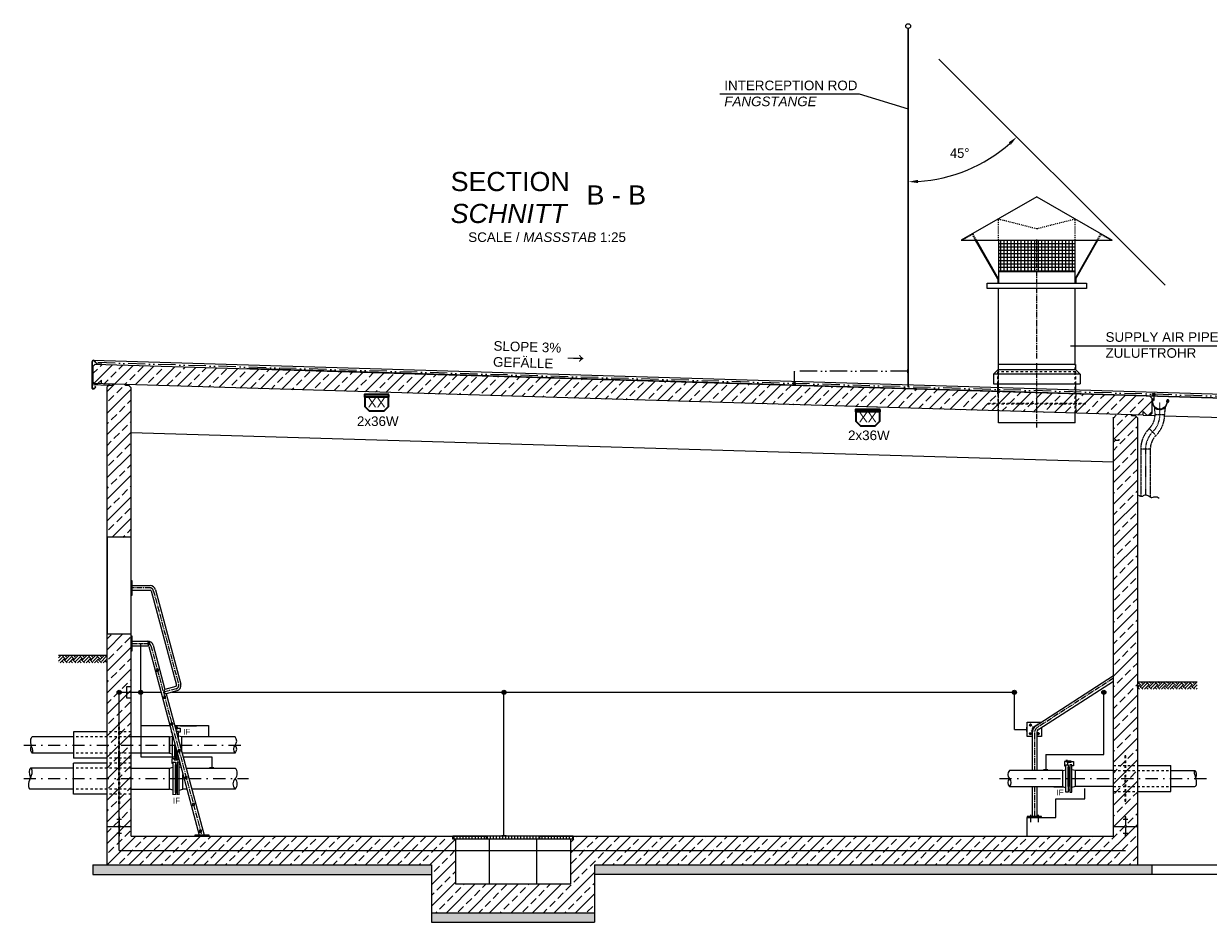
# Model space of a CAD drawing. Header units: millimetres. Extents: x -33264 to 5161179, y -3824 to 50989.
# Tile 9 of 25: x -33264 to -20903, y 31440 to 40819. Entities that reach past the tile are written whole.
import ezdxf

# ---------------------------------------------------------------- set-up
doc = ezdxf.new("R2010")
doc.units = ezdxf.units.MM
for name, pattern in [('ACAD_ISO12W100', [21, 12, -3, 0, -3, 0, -3]), ('DASHDOT', [25.4, 12.7, -6.35, 0, -6.35]), ('HIDDEN', [9.525, 6.35, -3.175]), ('JIS_02_1.0', [2, 1, -1]), ('MITTE2', [28.575, 19.05, -3.175, 3.175, -3.175])]:
    doc.linetypes.add(name, pattern=pattern)
for name, color, linetype, lineweight in [('Beleuchtung', 5, 'ACAD_ISO12W100', 35), ('Bemaßung', 7, 'Continuous', 9), ('verz. Bandstahl 30x3_5mm auf Putz', 1, 'GRENZE1', 35), ('verz. Bandstahl 30x3_5mm im Beton', 5, 'GRENZE1', 35), ('verz. Rundstahl 8mm', 6, 'ACAD_ISO12W100', 35)]:
    doc.layers.add(name, color=color, linetype=linetype, lineweight=lineweight)
for name, color, linetype in [('Beschriftung', 7, 'Continuous'), ('P-MU150AUSL', 7, 'Continuous'), ('P-MU200AUSL', 7, 'Continuous'), ('P-MU200EINL', 7, 'Continuous'), ('P-MU300AUSL', 7, 'Continuous')]:
    doc.layers.add(name, color=color, linetype=linetype)
doc.styles.add('LBB3.5M1000', font='isocp.shx', dxfattribs={"height": 3.5})
doc.linetypes.add('GRENZE1', pattern='A,6.35,-2.54,[133,ltypeshp.shx,S=2.54,R=0,X=-2.54,Y=0],-2.54,25.4', length=36.83)
doc.dimstyles.new('DIN', dxfattribs={"dimtxt": 2.5, "dimasz": 2.5, "dimexe": 1.25, "dimexo": 0.625, "dimtad": 1, "dimtih": 1, "dimdec": 4, "dimdsep": 46, "dimlunit": 6, "dimtxsty": 'Standard', "dimcen": 2.5, "dimadec": 0, "dimazin": 0, "dimtfac": 1, "dimtdec": 4, "dimtmove": 0, "dimatfit": 3, "dimfxl": 0, "dimtvp": 1, "dimtolj": 1, "dimtzin": 0, "dimarcsym": 0})

# ---------------------------------------------------------------- blocks, each defined once
blk = doc.blocks.new('*D11')
at = {"layer": 'Bemaßung', "color": 0, "lineweight": -2, "transparency": 16777216}
blk.add_arc((-24032, 40769), 1600, 273.582, 311.418, dxfattribs=at)
at = {"layer": 'Bemaßung', "color": 0, "lineweight": -3, "transparency": 16777216}
for points in [[(-22985, 39581), (-22963, 39557), (-22901, 39638)], [(-23932, 39156), (-23933, 39189), (-24032, 39169)]]:
    blk.add_solid(points, dxfattribs=at)
at = {"layer": 'DEFPOINTS', "color": 0, "lineweight": -3, "transparency": 16777216}
for p in [(-24032, 40769), (-23713, 40450), (-23232, 39384), (-21353, 38090), (-24032, 37028)]:
    blk.add_point(p, dxfattribs=at)
at = {"layer": 'Bemaßung', "color": 0, "transparency": 16777216, "insert": (-23497, 39468), "char_height": 100, "attachment_point": 5}
blk.add_mtext('\\A1;45°', dxfattribs=at)

msp = doc.modelspace()

# ---------------------------------------------------------------- hatches: boundary and pattern name
at = {"lineweight": 5}
h = msp.add_hatch(dxfattribs=at)
h.set_pattern_fill('ANSI37', color=256, scale=11.248594, angle=45, style=0)
h.set_pattern_definition([(90, (12073.82, -1509.316), (35.714286, 6e-15), []), (7e-15, (12073.82, -1509.316), (6e-15, -35.714286), [])])
h.paths.add_polyline_path([(-22293.068, 38560.609), (-23093.068, 38560.609), (-23093.068, 38233.255), (-22293.068, 38233.255)])
h = msp.add_hatch(dxfattribs=at)
h.set_pattern_fill('ANSI33', color=256, scale=25)
h.set_pattern_definition([(45, (-26293.07, 37018.29), (-112.2532, 112.2532), []), (45, (-26180.81, 37018.29), (-112.2532, 112.2532), [79.375, -39.6875])])
h.paths.add_polyline_path([(-32543.068, 37242.661), (-32523.077, 37262.061), (-21513.126, 36931.763), (-21493.135, 36911.163), (-21493.135, 36750.425), (-21513.126, 36731.024), (-21543.068, 36731.923), (-21583.068, 36773.123), (-21583.068, 36733.123), (-32523.077, 37061.323), (-32543.068, 37081.923)])
h = msp.add_hatch(dxfattribs=at)
h.set_pattern_fill('EARTH', color=256, scale=10, angle=45)
h.set_pattern_definition([(45, (-50307.76, 58303.24), (7e-15, 89.80256), [63.5, -63.5]), (45, (-50324.6, 58320.075), (7e-15, 89.80256), [63.5, -63.5]), (45, (-50341.435, 58336.913), (7e-15, 89.80256), [63.5, -63.5]), (135, (-50341.435, 58348.14), (-89.80256, 7e-15), [63.5, -63.5]), (135, (-50324.6, 58364.977), (-89.80256, 7e-15), [63.5, -63.5]), (135, (-50307.76, 58381.815), (-89.80256, 7e-15), [63.5, -63.5])])
h.paths.add_polyline_path([(-32900.765, 34226.923), (-32396.497, 34226.923), (-32396.497, 34149.58), (-32900.765, 34149.58)])
h = msp.add_hatch()
h.set_pattern_fill('EARTH', color=256, scale=10, angle=45)
h.set_pattern_definition([(45, (-35043.07, 58026.24), (7e-15, 89.80256), [63.5, -63.5]), (45, (-35059.906, 58043.075), (7e-15, 89.80256), [63.5, -63.5]), (45, (-35076.744, 58059.913), (7e-15, 89.80256), [63.5, -63.5]), (135, (-35076.744, 58071.14), (-89.80256, 7e-15), [63.5, -63.5]), (135, (-35059.906, 58087.977), (-89.80256, 7e-15), [63.5, -63.5]), (135, (-35043.07, 58104.815), (-89.80256, 7e-15), [63.5, -63.5])])
h.paths.add_polyline_path([(-21643.068, 33949.923), (-21019.079, 33949.923), (-21019.079, 33872.58), (-21643.068, 33872.58)])
h = msp.add_hatch(dxfattribs=at)
h.set_pattern_fill('NET3', color=256, angle=90)
h.set_pattern_definition([(90, (-35787.497, 78409.3308), (-3.175, -5e-15), []), (150, (-35787.497, 78409.3308), (-1.5875, -2.74963066), []), (210, (-35787.497, 78409.3308), (1.5875, -2.74963066), [])])
h.paths.add_polyline_path([(-31670.068, 33238.264), (-31688.068, 33305.441), (-31688.068, 33172.922), (-31670.068, 33172.922)])
h = msp.add_hatch(color=256)
h.dxf.hatch_style = 1
h.paths.add_polyline_path([(-31669.444, 33147.922), (-31670.068, 33147.922), (-31670.068, 33150.343), (-31678.815, 33145.293), (-31669.444, 33139.882)])
h = msp.add_hatch(dxfattribs=at)
h.set_pattern_fill('NET3', color=256, angle=90)
h.set_pattern_definition([(90, (-35087.373, 77505.04), (-3.175, 2e-16), []), (150, (-35087.373, 77505.04), (-1.5875, -2.74963066), []), (210, (-35087.373, 77505.04), (1.5875, -2.74963066), [])])
h.paths.add_polyline_path([(-31681.068, 32940.423), (-31681.068, 32795.557), (-31664.068, 32795.557), (-31664.068, 32940.423)])
h.paths.add_polyline_path([(-31681.068, 33085.289), (-31681.068, 32940.423), (-31664.068, 32940.423), (-31664.068, 33085.289)])
h = msp.add_hatch(dxfattribs=at)
h.set_pattern_fill('NET3', color=256, angle=90)
h.set_pattern_definition([(90, (-25567.497, 78059.3316), (-3.175, 2e-16), []), (150, (-25567.497, 78059.3316), (-1.5875, -2.74963066), []), (210, (-25567.497, 78059.3316), (1.5875, -2.74963066), [])])
h.paths.add_polyline_path([(-22366.068, 32822.923), (-22348.068, 32822.923), (-22348.068, 33057.923), (-22366.068, 33057.923)])
h = msp.add_hatch(color=256)
h.dxf.hatch_style = 1
h.paths.add_polyline_path([(-22350.82, 33117.927), (-22360.191, 33112.516), (-22360.191, 33123.337)])
at = {"layer": 'Beschriftung', "lineweight": 18}
h = msp.add_hatch(dxfattribs=at)
h.set_pattern_fill('ANSI31', color=256, scale=10, angle=45)
h.set_pattern_definition([(90, (-32393.068, 64583.57), (-31.75, 5e-15), [])])
h.paths.add_polyline_path([(-28787.068, 32310.423), (-27529.068, 32310.423), (-27529.068, 32340.423), (-28787.068, 32340.423)])
at = {"layer": 'Beschriftung', "lineweight": 5}
h = msp.add_hatch(dxfattribs=at)
h.set_pattern_fill('BETON_UNBEWEHRT', color=256, scale=200, angle=90, pattern_type=2)
h.set_pattern_definition([(135, (-32393.07, 77202.46), (-35.35534, -35.35534), [25, -12.5])])
h.paths.add_polyline_path([(-29008.068, 32040.423), (-32543.068, 32040.423), (-32543.068, 31940.423), (-29008.068, 31940.423)])
h.paths.add_polyline_path([(-27308.068, 31540.423), (-29008.068, 31540.423), (-29008.068, 31440.423), (-27308.068, 31440.423)])
h.paths.add_polyline_path([(-21493.068, 32040.423), (-27308.068, 32040.423), (-27308.068, 31940.423), (-21493.068, 31940.423)])
at = {"layer": 'verz. Bandstahl 30x3_5mm auf Putz', "lineweight": -3}
h = msp.add_hatch(color=256, dxfattribs=at)
h.dxf.hatch_style = 1
edge = h.paths.add_edge_path()
edge.add_arc((-32043.068, 33840.423), 21.435, 0, 360)
h = msp.add_hatch(color=256, dxfattribs=at)
h.dxf.hatch_style = 1
edge = h.paths.add_edge_path()
edge.add_arc((-28252.71, 33840.423), 21.435, 180, 540, ccw=False)
h = msp.add_hatch(color=256, dxfattribs=at)
h.dxf.hatch_style = 1
edge = h.paths.add_edge_path()
edge.add_arc((-22926.673, 33840.423), 21.435, 180, 540, ccw=False)
h = msp.add_hatch(color=256, dxfattribs=at)
h.dxf.hatch_style = 1
edge = h.paths.add_edge_path()
edge.add_arc((-21993.068, 33840.423), 21.435, 180, 540, ccw=False)
at = {"layer": 'verz. Bandstahl 30x3_5mm im Beton', "lineweight": -3, "ltscale": 20}
h = msp.add_hatch(color=256, dxfattribs=at)
h.dxf.hatch_style = 1
edge = h.paths.add_edge_path()
edge.add_arc((-32268.068, 33840.423), 21.435, 0, 360)
at = {"layer": 'verz. Rundstahl 8mm', "lineweight": -3}
h = msp.add_hatch(color=256, dxfattribs=at)
h.dxf.hatch_style = 1
edge = h.paths.add_edge_path()
edge.add_arc((-25223.514, 37064.058), 12.43, 0, 360)
h = msp.add_hatch(color=256, dxfattribs=at)
h.dxf.hatch_style = 1
edge = h.paths.add_edge_path()
edge.add_arc((-21472.784, 36950.836), 12.43, 180, 540, ccw=False)

# ---------------------------------------------------------------- linework, layer by layer
for p, q in [((-22693.068, 39010.553), (-23480.469, 38560.609)), ((-22693.068, 39010.553), (-21905.666, 38560.609)), ((-23480.469, 38560.609), (-21905.666, 38560.609)), ((-23099.817, 38156.36), (-23330.817, 38560.609)), ((-23093.068, 38157.735), (-23323.282, 38560.609)), ((-23093.068, 38560.609), (-23093.068, 38110.666)), ((-22293.068, 38110.666), (-22293.068, 38560.609)), ((-22293.068, 38157.735), (-22062.854, 38560.609)), ((-22286.319, 38156.36), (-22055.319, 38560.609)), ((-23093.068, 38233.255), (-22293.068, 38233.255)), ((-23099.817, 38156.36), (-23099.817, 38110.666)), ((-22286.319, 38156.36), (-22286.319, 38110.666)), ((-23093.068, 37260.709), (-23093.068, 38054.423)), ((-22293.068, 37260.709), (-22293.068, 38054.423)), ((-32523.077, 37262.061), (-32543.068, 37242.661)), ((-32543.068, 37242.661), (-32543.068, 37081.923)), ((-32537.708, 37306.173), (-20043.135, 36932.235)), ((-20063.126, 36888.263), (-32523.077, 37262.061)), ((-30936.568, 37221.469), (-20043.135, 36890.125)), ((-20043.135, 36888.128), (-30936.568, 37219.468)), ((-23096.068, 37210.709), (-23146.068, 37160.709)), ((-23096.068, 37260.709), (-23096.068, 37210.709)), ((-22290.068, 37260.709), (-23096.068, 37260.709)), ((-23096.068, 37210.709), (-22290.068, 37210.709)), ((-22290.068, 37260.709), (-22290.068, 37210.709)), ((-22290.068, 37210.709), (-22240.068, 37160.709)), ((-32453.135, 37099.225), (-32493.135, 37060.425)), ((-32453.135, 37059.225), (-32453.135, 37099.225)), ((-23146.068, 37160.709), (-23146.068, 37060.709)), ((-22240.068, 37160.709), (-23146.068, 37160.709)), ((-22240.068, 37160.709), (-22240.068, 37060.709)), ((-21583.068, 36733.123), (-32548.068, 37062.073)), ((-32548.068, 37052.073), (-32373.077, 37046.823)), ((-32543.068, 37081.923), (-32523.077, 37061.323)), ((-32493.135, 37060.425), (-32523.077, 37061.323)), ((-32373.077, 37046.823), (-32393.068, 37027.423)), ((-32393.068, 32040.423), (-32393.068, 37027.423)), ((-32373.077, 37046.823), (-32372.777, 37056.814)), ((-32373.077, 37046.823), (-32333.095, 37045.624)), ((-32333.095, 37045.624), (-32332.795, 37055.615)), ((-32203.041, 37041.722), (-32202.741, 37051.713)), ((-32163.059, 37040.522), (-32203.041, 37041.722)), ((-32163.059, 37040.522), (-32162.759, 37050.513)), ((-32143.068, 37019.923), (-32163.059, 37040.522)), ((-32143.068, 32340.423), (-32143.068, 37019.923)), ((-23146.068, 37060.709), (-22240.068, 37060.709)), ((-23099.568, 36954.423), (-23099.568, 37060.709)), ((-22286.568, 36954.423), (-22286.568, 37060.709)), ((-21493.135, 36911.163), (-21513.126, 36931.763)), ((-21493.135, 36911.163), (-21493.135, 36750.425)), ((-21493.135, 36911.163), (-21493.135, 36911.163)), ((-23093.068, 36654.423), (-23093.068, 36778.423)), ((-22293.068, 36654.423), (-22293.068, 36754.423)), ((-21893.068, 32340.423), (-21893.068, 36712.423)), ((-21703.041, 36726.722), (-21702.741, 36736.713)), ((-21663.059, 36725.522), (-21703.041, 36726.722)), ((-21663.059, 36725.522), (-21662.759, 36735.513)), ((-21643.068, 36704.923), (-21663.059, 36725.522)), ((-21583.068, 36733.123), (-21583.068, 36773.123)), ((-21583.068, 36773.123), (-21543.068, 36731.923)), ((-21583.068, 36733.123), (-21458.726, 36729.392)), ((-21513.126, 36731.024), (-21543.068, 36731.923)), ((-21513.126, 36731.024), (-21493.135, 36750.425)), ((-21358.759, 36726.393), (-20133.068, 36689.623)), ((-22293.068, 36654.423), (-23093.068, 36654.423)), ((-21643.068, 36704.923), (-21643.068, 32040.423)), ((-21893.068, 36242.423), (-32143.068, 36549.923)), ((-21873.077, 36472.323), (-21893.068, 36452.923)), ((-21873.077, 36472.323), (-21872.777, 36482.314)), ((-21873.077, 36472.323), (-21833.095, 36471.124)), ((-21833.095, 36471.124), (-21832.795, 36481.115)), ((-32900.765, 34226.923), (-32393.068, 34226.923)), ((-22731.182, 33474.442), (-21893.068, 34016.423)), ((-22671.069, 33455.796), (-21893.068, 33958.904)), ((-21643.068, 33949.923), (-21019.079, 33949.923)), ((-31743.068, 33374.572), (-31710.068, 33382.922)), ((-22742.218, 33413.81), (-22742.218, 33024.276)), ((-22693.918, 33413.81), (-22693.918, 33024.276)), ((-31743.068, 33206.272), (-31743.068, 33374.572)), ((-31743.068, 33206.272), (-31710.068, 33197.922)), ((-31670.068, 33172.922), (-31688.068, 33172.922)), ((-31058.068, 33206.272), (-31611.492, 33206.272)), ((-31681.068, 33085.289), (-31664.068, 33085.289)), ((-22421.068, 33024.573), (-22388.068, 33032.923)), ((-22366.068, 33057.923), (-22348.068, 33057.923)), ((-22293.068, 33024.573), (-22326.068, 33032.923)), ((-31681.068, 32795.557), (-31664.068, 32795.557)), ((-22742.218, 32856.273), (-22742.218, 32544.423)), ((-22693.918, 32856.273), (-22693.918, 32544.423)), ((-22193.068, 32728.423), (-22193.068, 32836.931)), ((-22493.068, 32534.423), (-22493.068, 32728.423)), ((-22493.068, 32728.423), (-22193.068, 32728.423)), ((-32243.068, 32511.917), (-32293.068, 32511.917)), ((-32263.068, 32540.076), (-32273.068, 32540.076)), ((-32263.068, 32536.556), (-32273.068, 32536.556)), ((-32263.068, 32533.036), (-32273.068, 32533.036)), ((-32263.068, 32529.516), (-32273.068, 32529.516)), ((-32263.068, 32525.996), (-32273.068, 32525.996)), ((-32263.068, 32522.476), (-32273.068, 32522.476)), ((-32263.068, 32518.957), (-32273.068, 32518.957)), ((-32263.068, 32515.437), (-32273.068, 32515.437)), ((-32268.068, 32540.423), (-32268.068, 32450.775)), ((-22793.068, 32340.423), (-22793.068, 32534.423)), ((-22793.068, 32534.423), (-22493.068, 32534.423)), ((-21743.068, 32511.917), (-21793.068, 32511.917)), ((-21763.068, 32540.076), (-21773.068, 32540.076)), ((-21763.068, 32536.556), (-21773.068, 32536.556)), ((-21763.068, 32533.036), (-21773.068, 32533.036)), ((-21763.068, 32529.516), (-21773.068, 32529.516)), ((-21763.068, 32525.996), (-21773.068, 32525.996)), ((-21763.068, 32522.476), (-21773.068, 32522.476)), ((-21763.068, 32518.957), (-21773.068, 32518.957)), ((-21763.068, 32515.437), (-21773.068, 32515.437)), ((-21768.068, 32540.423), (-21768.068, 32450.775)), ((-32393.068, 32440.423), (-32278.42, 32440.423)), ((-32268.068, 32430.07), (-32268.068, 32340.423)), ((-32257.715, 32440.423), (-32143.068, 32440.423)), ((-21893.068, 32440.423), (-21778.42, 32440.423)), ((-21768.068, 32430.07), (-21768.068, 32340.423)), ((-21757.715, 32440.423), (-21643.068, 32440.423)), ((-32243.068, 32368.929), (-32293.068, 32368.929)), ((-32263.068, 32365.409), (-32273.068, 32365.409)), ((-32263.068, 32361.889), (-32273.068, 32361.889)), ((-32263.068, 32358.369), (-32273.068, 32358.369)), ((-32263.068, 32354.849), (-32273.068, 32354.849)), ((-32263.068, 32351.329), (-32273.068, 32351.329)), ((-32263.068, 32347.809), (-32273.068, 32347.809)), ((-32263.068, 32344.289), (-32273.068, 32344.289)), ((-32263.068, 32340.769), (-32273.068, 32340.769)), ((-32143.068, 32340.423), (-28438.068, 32340.423)), ((-28788.068, 32340.423), (-28788.068, 32310.423)), ((-28788.068, 32310.423), (-28758.068, 32310.423)), ((-28758.068, 32310.423), (-28758.068, 31840.423)), ((-28438.068, 32340.423), (-28438.068, 32310.423)), ((-28438.068, 32310.423), (-28408.068, 32310.423)), ((-28408.068, 32310.423), (-28408.068, 31840.423)), ((-27908.068, 31840.423), (-27908.068, 32310.423)), ((-27908.068, 32310.423), (-27878.068, 32310.423)), ((-27878.068, 32340.423), (-21893.068, 32340.423)), ((-27878.068, 32310.423), (-27878.068, 32340.423)), ((-27558.068, 32310.423), (-27558.068, 31840.423)), ((-27558.068, 32310.423), (-27528.068, 32310.423)), ((-27528.068, 32310.423), (-27528.068, 32340.423)), ((-21743.068, 32368.929), (-21793.068, 32368.929)), ((-21763.068, 32365.409), (-21773.068, 32365.409)), ((-21763.068, 32361.889), (-21773.068, 32361.889)), ((-21763.068, 32358.369), (-21773.068, 32358.369)), ((-21763.068, 32354.849), (-21773.068, 32354.849)), ((-21763.068, 32351.329), (-21773.068, 32351.329)), ((-21763.068, 32347.809), (-21773.068, 32347.809)), ((-21763.068, 32344.289), (-21773.068, 32344.289)), ((-21763.068, 32340.769), (-21773.068, 32340.769)), ((-32543.068, 32040.423), (-29008.068, 32040.423)), ((-32543.068, 32040.423), (-32543.068, 31940.423)), ((-29008.068, 32040.423), (-29008.068, 31440.423)), ((-27308.068, 32040.423), (-27308.068, 31440.423)), ((-32543.068, 31940.423), (-29008.068, 31940.423)), ((-28758.068, 31840.423), (-27558.068, 31840.423)), ((-29008.068, 31540.423), (-27308.068, 31540.423)), ((-29008.068, 31440.423), (-27308.068, 31440.423))]:
    msp.add_line(p, q)
at = {"linetype": 'JIS_02_1.0', "lineweight": 18, "ltscale": 10}
for p, q in [((-23093.068, 38560.609), (-23093.068, 38781.982)), ((-23093.068, 38781.982), (-22693.068, 38680.09)), ((-22693.068, 38680.09), (-22293.068, 38781.982)), ((-22293.068, 38560.609), (-22293.068, 38781.982)), ((-23364.361, 38619.311), (-23467.089, 38560.609)), ((-23330.817, 38560.609), (-23364.622, 38619.162)), ((-23323.282, 38560.609), (-23361.974, 38628.321)), ((-22062.854, 38560.609), (-22024.161, 38628.321)), ((-22055.319, 38560.609), (-22021.513, 38619.162)), ((-22021.775, 38619.311), (-21919.047, 38560.609))]:
    msp.add_line(p, q, dxfattribs=at)
at = {"linetype": 'JIS_02_1.0', "lineweight": 18, "ltscale": 7}
msp.add_line((-21919.047, 38560.609), (-21915.753, 38566.373), dxfattribs=at)
msp.add_line((-21919.047, 38560.609), (-21915.753, 38566.373), dxfattribs=at)
at = {"linetype": 'MITTE2', "lineweight": 18, "ltscale": 3}
for p, q in [((-22693.068, 37324.427), (-22693.068, 38564.993)), ((-22693.068, 36604.423), (-22693.068, 37274.427)), ((-31944.272, 34930.423), (-32143.068, 34930.423)), ((-31911.286, 34905.111), (-31647.382, 33920.209)), ((-32133.068, 34350.423), (-32072.828, 34350.423)), ((-32013.307, 34350.423), (-31969.272, 34350.423)), ((-31671.529, 33878.384), (-31806.868, 33842.12)), ((-21893.068, 33987.663), (-22684.183, 33476.076)), ((-22738.373, 33441.032), (-22750.434, 33433.233)), ((-22738.998, 33486.53), (-22726.477, 33467.167)), ((-22718.068, 33413.81), (-22718.068, 33024.276)), ((-22718.068, 32856.273), (-22718.068, 32544.423))]:
    msp.add_line(p, q, dxfattribs=at)
at = {"linetype": 'JIS_02_1.0', "lineweight": 18, "ltscale": 25}
for p, q in [((-23093.068, 36778.423), (-23093.068, 37260.709)), ((-22293.068, 36754.423), (-22293.068, 37260.709)), ((-22286.568, 37184.423), (-23099.568, 37184.423)), ((-23099.568, 37060.709), (-23099.568, 37184.423)), ((-23096.568, 37184.423), (-23096.568, 36778.528)), ((-22289.568, 37184.423), (-22289.568, 36754.318)), ((-22286.568, 37060.709), (-22286.568, 37184.423)), ((-23099.568, 36954.423), (-23099.568, 36778.618)), ((-22286.568, 36954.423), (-22286.568, 36754.228)), ((-32143.068, 33426.923), (-32393.068, 33426.923)), ((-32143.068, 33374.573), (-32743.068, 33374.573)), ((-32143.068, 33206.273), (-32743.068, 33206.273)), ((-32143.068, 33153.923), (-32393.068, 33153.923)), ((-32273.068, 33202.373), (-32273.068, 32678.473)), ((-32263.068, 33202.373), (-32273.068, 33202.373)), ((-32263.068, 33202.373), (-32263.068, 32678.473)), ((-21763.068, 33176.923), (-21773.068, 33176.923)), ((-32143.068, 33049.973), (-32743.068, 33049.973)), ((-32143.068, 33102.373), (-32393.068, 33102.373)), ((-21893.068, 33076.923), (-21643.068, 33076.923)), ((-21893.068, 33024.573), (-21293.068, 33024.573)), ((-32143.068, 32830.873), (-32743.068, 32830.873)), ((-32143.068, 32778.473), (-32393.068, 32778.473)), ((-21893.068, 32856.273), (-21293.068, 32856.273)), ((-21893.068, 32803.923), (-21643.068, 32803.923)), ((-32263.068, 32678.473), (-32273.068, 32678.473)), ((-21763.068, 32703.923), (-21773.068, 32703.923))]:
    msp.add_line(p, q, dxfattribs=at)
at = {"linetype": 'DASHDOT', "ltscale": 0.2}
for p, q in [((-21408.477, 36739.528), (-21408.477, 36867.491)), ((-21558.585, 36377.136), (-21558.585, 35902.291))]:
    msp.add_line(p, q, dxfattribs=at)
at = {"linetype": 'HIDDEN', "ltscale": 0.5}
for p, q in [((-21466.716, 36819.407), (-21458.477, 36739.528)), ((-21458.477, 36739.528), (-21358.477, 36739.528)), ((-21358.477, 36739.528), (-21349.501, 36820.314)), ((-21518.886, 36593.688), (-21448.176, 36522.977)), ((-21508.585, 36377.136), (-21608.585, 36377.136)), ((-21608.585, 36377.136), (-21608.585, 35889.407)), ((-21508.585, 36377.136), (-21508.585, 35880.88))]:
    msp.add_line(p, q, dxfattribs=at)
at = {"linetype": 'Continuous', "ltscale": 10}
msp.add_line((-31743.068, 33206.272), (-31743.068, 33374.572), dxfattribs=at)
at = {"linetype": 'MITTE2', "lineweight": 18}
for p, q in [((-22758.068, 32562.6), (-22758.068, 32483.891)), ((-22678.068, 32562.6), (-22678.068, 32483.891))]:
    msp.add_line(p, q, dxfattribs=at)
at = {"lineweight": 5}
for p, q in [((-27308.068, 32040.423), (-21493.068, 32040.423)), ((-21493.068, 32040.423), (-21493.068, 31940.423)), ((-21493.068, 32040.423), (-20043.068, 32040.423)), ((-21493.068, 31940.423), (-27308.068, 31940.423)), ((-20043.068, 31940.423), (-21493.068, 31940.423))]:
    msp.add_line(p, q, dxfattribs=at)
for points in [[(-24037.389, 40769.139), (-24037.389, 37027.956), (-24032.389, 37027.956), (-24032.389, 40769.139)], [(-23210.503, 38110.666), (-22175.632, 38110.666), (-22175.632, 38054.423), (-23210.503, 38054.423), (-23210.503, 38110.666)], [(-22742.218, 33379.163), (-22793.068, 33379.163), (-22793.068, 33529.163), (-22646.562, 33529.163)], [(-31725.741, 33446.041), (-31725.741, 33423.38), (-31719.669, 33423.38)], [(-22643.068, 33473.904), (-22643.068, 33379.163), (-22693.918, 33379.163)], [(-31692.815, 33145.293), (-31719.24, 33145.293), (-31719.24, 33100.746), (-31705.068, 33100.746)], [(-31692.815, 33147.922), (-31692.815, 33136.302), (-31652.32, 33136.302), (-31652.32, 33147.922)], [(-31670.068, 33154.284), (-31688.068, 33154.284)], [(-31670.068, 33150.343), (-31678.815, 33145.293), (-31669.444, 33139.882), (-31669.444, 33147.922)], [(-31672.568, 33145.293), (-31645.156, 33145.293)], [(-31670.068, 33238.264), (-31670.068, 33147.922), (-31648.068, 33147.922), (-31648.068, 33156.159)], [(-31705.068, 32820.691), (-31743.068, 32830.873), (-31743.068, 33049.973), (-31705.068, 33060.155)], [(-31633.22, 33100.746), (-31640.068, 33100.746)], [(-31620.972, 33055.038), (-31640.068, 33060.155)], [(-22357.068, 33117.927), (-22403.74, 33117.927), (-22403.74, 33073.38), (-22388.068, 33073.38)], [(-22336.82, 33117.927), (-22310.395, 33117.927), (-22310.395, 33073.38), (-22326.068, 33073.38)], [(-31640.068, 32820.691), (-31602.068, 32830.873), (-31602.068, 32984.485)]]:
    msp.add_lwpolyline(points)
for points in [[(-32513.926, 37025.612), (-32528.068, 37011.47), (-32548.068, 37011.47), (-32548.068, 37294.178, -0.679078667), (-32530.788, 37301.034), (-32498.091, 37266.314), (-32448.113, 37264.814), (-32448.053, 37266.813), (-32497.203, 37268.288), (-32529.332, 37302.405, 0.679078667), (-32550.068, 37294.178), (-32550.068, 37009.47), (-32527.24, 37009.47), (-32511.098, 37025.612), (-32519.583, 37034.097), (-32520.997, 37032.683)], [(-21484.977, 36867.491), (-21483.037, 36855.464, 1), (-21333.917, 36879.518, -2.639263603), (-21325.548, 36872.659), (-21325.843, 36872.672), (-21326.117, 36872.82), (-21326.195, 36872.961), (-21326.224, 36873.175), (-21326.076, 36873.477), (-21322.377, 36878.313), (-21324.337, 36880.085), (-21330.272, 36872.444), (-21330.481, 36871.893), (-21330.431, 36870.687), (-21330.325, 36870.11), (-21330.215, 36869.7), (-21329.852, 36869.241, 3.618393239), (-21337.947, 36878.867, -1), (-21479.007, 36856.114), (-21480.842, 36867.491), (-21480.842, 36893.644, -0.668178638), (-21478.519, 36894.607), (-21471.22, 36887.307), (-21468.333, 36890.194), (-21478.008, 36899.869, 0.668178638), (-21484.977, 36896.982)]]:
    msp.add_lwpolyline(points, format="xyb", close=True)
at = {"linetype": 'JIS_02_1.0', "lineweight": 18, "ltscale": 25}
for points in [[(-22186.568, 36849.423), (-23199.568, 36849.423), (-23199.568, 36859.423), (-22186.568, 36859.423)], [(-32263.068, 33053.923), (-32263.068, 33526.923), (-32273.068, 33526.923), (-32273.068, 33053.923)], [(-21773.068, 32703.923), (-21763.068, 32703.923), (-21763.068, 33176.923), (-21773.068, 33176.923)]]:
    msp.add_lwpolyline(points, close=True, dxfattribs=at)
at = {"lineweight": 25}
msp.add_lwpolyline([(-21633.084, 35897.373), (-21625.213, 35894.423), (-21619.31, 35892.456), (-21616.358, 35890.489), (-21609.471, 35889.505), (-21600.616, 35888.522), (-21586.842, 35889.505), (-21583.891, 35891.472), (-21579.955, 35894.423), (-21574.052, 35898.357), (-21561.262, 35902.291), (-21552.407, 35902.291), (-21543.552, 35898.357), (-21535.681, 35894.423), (-21521.907, 35887.538), (-21504.198, 35878.687), (-21499.279, 35875.736), (-21492.392, 35874.753), (-21479.601, 35877.703), (-21469.763, 35879.67), (-21460.908, 35879.67), (-21438.279, 35879.67), (-21414.666, 35865.901)], dxfattribs=at)
for points in [[(-32393.068, 34450.423), (-32143.068, 34450.423), (-32143.068, 35460.423), (-32393.068, 35460.423)], [(-31705.068, 32770.423), (-31705.068, 33110.423), (-31681.068, 33110.423), (-31681.068, 32770.423)], [(-31640.068, 32770.423), (-31640.068, 33110.423), (-31664.068, 33110.423), (-31664.068, 32770.423)], [(-22377.315, 33108.936), (-22377.315, 33126.918), (-22336.82, 33126.918), (-22336.82, 33108.936)], [(-22350.82, 33117.927), (-22360.191, 33112.516), (-22360.191, 33123.337)], [(-22793.068, 32534.423), (-22643.068, 32534.423), (-22643.068, 32544.423), (-22793.068, 32544.423)]]:
    msp.add_lwpolyline(points, close=True)
at = {"lineweight": 5}
for points in [[(-22748.83, 33499.163), (-22753.618, 33506.871), (-22762.686, 33507.163), (-22767.305, 33499.163), (-22762.518, 33491.456), (-22753.449, 33491.163)], [(-22748.83, 33409.163), (-22753.618, 33401.456), (-22762.686, 33401.163), (-22767.305, 33409.163), (-22762.518, 33416.871), (-22753.449, 33417.163)], [(-22687.305, 33409.163), (-22682.518, 33401.456), (-22673.449, 33401.163), (-22668.83, 33409.163), (-22673.618, 33416.871), (-22682.686, 33417.163)]]:
    msp.add_lwpolyline(points, close=True, dxfattribs=at)
msp.add_lwpolyline([(-22683.513, 33505.268), (-22682.518, 33506.871), (-22680.957, 33506.921)], dxfattribs=at)
for centre, radius in [((-24034.889, 40794.014), 25), ((-32268.068, 32440.423), 10.353), ((-21768.068, 32440.423), 10.353)]:
    msp.add_circle(centre, radius)
for centre, radius in [((-22758.068, 33499.163), 10), ((-22758.068, 33499.163), 5.25), ((-22758.068, 33409.163), 10), ((-22758.068, 33409.163), 5.25), ((-22678.068, 33409.163), 10), ((-22678.068, 33409.163), 5.25)]:
    msp.add_circle(centre, radius, dxfattribs=at)
at = {"linetype": 'HIDDEN', "ltscale": 0.5}
for centre, radius, start, end in [((-21664.727, 36739.528), 206.25, 315, 0), ((-21664.727, 36739.528), 306.25, 315, 0), ((-21302.335, 36377.136), 306.25, 135, 180), ((-21302.335, 36377.136), 206.25, 135, 180)]:
    msp.add_arc(centre, radius, start, end, dxfattribs=at)
at = {"linetype": 'DASHDOT', "ltscale": 0.2}
for centre, start, end in [((-21664.727, 36739.528), 315, 0), ((-21302.335, 36377.136), 135, 180)]:
    msp.add_arc(centre, 256.25, start, end, dxfattribs=at)
at = {"linetype": 'MITTE2', "lineweight": 18, "ltscale": 3}
for centre, radius, start, end in [((-31944.272, 34896.273), 34.15, 15, 90), ((-31969.272, 34316.273), 34.15, 15, 90), ((-31680.368, 33911.371), 34.15, 285, 15), ((-22643.918, 33413.81), 74.15, 122.8894022, 180)]:
    msp.add_arc(centre, radius, start, end, dxfattribs=at)
at = {"lineweight": 5}
msp.add_arc((-22678.068, 33499.163), 10, 86.8229882, 158.9558163, dxfattribs=at)
for centre, radius, end in [((-22643.918, 33413.81), 98.3, 180), ((-22718.068, 33454.163), 24.15, 212.824649), ((-22643.918, 33413.81), 50, 180)]:
    msp.add_arc(centre, radius, 122.8894022, end)
at = {"layer": 'Beleuchtung', "linetype": 'Continuous', "ltscale": 10}
for p, q in [((-29459.48, 36925.267), (-29701.201, 36925.267)), ((-24334.998, 36770.93), (-24576.719, 36770.93))]:
    msp.add_line(p, q, dxfattribs=at)
for points in [[(-29453.018, 36947.51), (-29707.663, 36947.51), (-29707.663, 36925.267), (-29453.018, 36925.267)], [(-24328.536, 36793.173), (-24583.181, 36793.173), (-24583.181, 36770.93), (-24328.536, 36770.93)]]:
    msp.add_lwpolyline(points, close=True, dxfattribs=at)
for points in [[(-29459.48, 36925.267), (-29459.48, 36820.422), (-29505.677, 36774.224), (-29655.004, 36774.224), (-29701.201, 36820.422), (-29701.201, 36925.267)], [(-24334.998, 36770.93), (-24334.998, 36666.085), (-24381.195, 36619.887), (-24530.522, 36619.887), (-24576.719, 36666.085), (-24576.719, 36770.93)]]:
    msp.add_lwpolyline(points, dxfattribs=at)
at = {"layer": 'Bemaßung'}
msp.add_line((-23713.398, 40450.022), (-21353.396, 38090.02), dxfattribs=at)
at = {"layer": 'Beschriftung'}
for p, q in [((-25999.08, 40088.44), (-24545.893, 40088.44)), ((-24545.893, 40088.44), (-24034.974, 39928.786)), ((-32133.068, 34954.573), (-31944.272, 34954.573)), ((-32133.068, 34906.273), (-31944.272, 34906.273)), ((-31934.613, 34898.861), (-31670.709, 33913.959)), ((-31887.958, 34911.362), (-31624.055, 33926.46)), ((-32133.068, 34374.573), (-31969.272, 34374.573)), ((-32133.068, 34326.273), (-31969.272, 34326.273)), ((-31912.958, 34331.362), (-31789.792, 33871.698)), ((-31789.792, 33871.698), (-31806.868, 33842.12)), ((-31677.78, 33901.711), (-31789.792, 33871.698)), ((-31806.868, 33842.12), (-31777.291, 33825.044)), ((-31665.279, 33855.057), (-31777.291, 33825.044))]:
    msp.add_line(p, q, dxfattribs=at)
at = {"layer": 'Beschriftung', "lineweight": 5}
msp.add_line((-22341.277, 37458.105), (-20788.696, 37458.105), dxfattribs=at)
at = {"layer": 'Beschriftung'}
for points in [[(-32143.068, 34855.423), (-32133.068, 34855.423), (-32133.068, 35005.423), (-32143.068, 35005.423)], [(-32143.068, 34275.423), (-32133.068, 34275.423), (-32133.068, 34425.423), (-32143.068, 34425.423)], [(-31969.272, 34340.423), (-31949.272, 34340.423), (-31949.272, 34360.423), (-31969.272, 34360.423)], [(-31878.042, 34060.423), (-31858.042, 34060.423), (-31858.042, 34080.423), (-31878.042, 34080.423)], [(-31803.016, 33780.423), (-31783.016, 33780.423), (-31783.016, 33800.423), (-31803.016, 33800.423)], [(-31727.99, 33500.423), (-31707.99, 33500.423), (-31707.99, 33520.423), (-31727.99, 33520.423)], [(-31652.965, 33220.423), (-31632.965, 33220.423), (-31632.965, 33240.423), (-31652.965, 33240.423)], [(-31577.939, 32940.423), (-31557.939, 32940.423), (-31557.939, 32960.423), (-31577.939, 32960.423)], [(-31502.913, 32660.423), (-31482.913, 32660.423), (-31482.913, 32680.423), (-31502.913, 32680.423)], [(-31427.887, 32380.423), (-31407.887, 32380.423), (-31407.887, 32400.423), (-31427.887, 32400.423)], [(-31479.49, 32340.423), (-31329.49, 32340.423), (-31329.49, 32350.423), (-31479.49, 32350.423)]]:
    msp.add_lwpolyline(points, close=True, dxfattribs=at)
at = {"layer": 'Beschriftung', "lineweight": 18}
msp.add_lwpolyline([(-28787.068, 32310.423), (-27529.068, 32310.423), (-27529.068, 32340.423), (-28787.068, 32340.423)], close=True, dxfattribs=at)
at = {"layer": 'Beschriftung'}
for centre, radius, start, end in [((-31944.272, 34896.273), 58.3, 15, 90), ((-31944.272, 34896.273), 10, 15, 90), ((-31969.272, 34316.273), 58.3, 15, 90), ((-31969.272, 34316.273), 10, 15, 90), ((-31680.368, 33911.371), 10, 285, 15), ((-31680.368, 33911.371), 58.3, 285, 15)]:
    msp.add_arc(centre, radius, start, end, dxfattribs=at)
at = {"layer": 'P-MU150AUSL', "linetype": 'Continuous', "ltscale": 10}
for p, q in [((-32393.068, 33426.923), (-32743.068, 33426.923)), ((-32743.068, 33426.923), (-32743.068, 33153.923)), ((-32743.068, 33374.573), (-33174.898, 33374.573)), ((-31743.066, 33374.573), (-32143.068, 33374.573)), ((-31743.068, 33374.572), (-31743.068, 33206.272)), ((-32743.068, 33206.273), (-33174.898, 33206.273)), ((-32393.068, 33153.923), (-32743.068, 33153.923)), ((-31743.068, 33206.272), (-32143.068, 33206.273)), ((-22421.068, 33024.276), (-22978.068, 33024.276)), ((-21893.068, 33024.573), (-22293.068, 33024.573)), ((-21643.068, 33076.923), (-21293.068, 33076.923)), ((-21293.068, 32803.923), (-21293.068, 33076.923)), ((-21293.068, 33024.573), (-21044.086, 33024.573)), ((-21643.068, 32803.923), (-21293.068, 32803.923)), ((-21293.068, 32856.273), (-21044.086, 32856.273))]:
    msp.add_line(p, q, dxfattribs=at)
for centre, radius, start, end in [((-31014.588, 33248.347), 60.504, 135.9405322, 224.0594678), ((-31101.547, 33332.497), 60.504, 315.9405322, 44.0594678), ((-31101.547, 33248.347), 60.504, 315.9405322, 44.0594678), ((-31114.671, 32995.198), 78.767, 315.9405322, 44.0594678), ((-22934.955, 32982.349), 60.138, 135.7991767, 224.200823), ((-31001.464, 32885.648), 78.767, 135.9405322, 224.0594678), ((-31114.671, 32885.648), 78.767, 315.9405322, 44.0594678), ((-22934.588, 32898.348), 60.504, 135.9405322, 224.0594678), ((-23021.547, 32898.348), 60.504, 315.9405322, 44.0594678)]:
    msp.add_arc(centre, radius, start, end, dxfattribs=at)
for centre, major_axis, ratio, start_param, end_param in [((-33143.793, 33284.065), (-31.104, -77.02), 0.514276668, 4.831328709, 6.283185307), ((-33143.793, 33297.552), (-31.104, 77.02), 0.514276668, 0, 1.570796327), ((-33204.666, 33271.913), (29.769, -65.64), 0.323935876, 0, 1.570796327), ((-21014.317, 32958.932), (-29.769, 65.64), 0.323935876, 0, 1.570796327), ((-21075.19, 32946.781), (31.104, 77.02), 0.514276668, 4.831328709, 6.283185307), ((-21075.19, 32933.293), (31.104, -77.02), 0.514276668, 0, 1.570796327)]:
    msp.add_ellipse(centre, major_axis=major_axis, ratio=ratio, start_param=start_param, end_param=end_param, dxfattribs=at)
at = {"layer": 'P-MU200AUSL', "ltscale": 100}
for p, q in [((-32393.068, 33102.373), (-32743.068, 33102.373)), ((-32743.068, 32778.473), (-32743.068, 33102.373)), ((-32143.068, 33049.973), (-31743.068, 33049.973)), ((-31743.068, 32830.873), (-31743.068, 33049.973)), ((-31569.611, 33049.973), (-31058.068, 33049.973)), ((-32393.068, 32778.473), (-32743.068, 32778.473)), ((-32143.068, 32830.873), (-31743.068, 32830.873))]:
    msp.add_line(p, q, dxfattribs=at)
at = {"layer": 'P-MU200EINL', "linetype": 'DASHDOT', "ltscale": 10}
for p, q in [((-33264.014, 33290.423), (-31684.043, 33290.423)), ((-31634.04, 33290.423), (-30946.561, 33290.423)), ((-33264.014, 32940.423), (-31590.261, 32940.423)), ((-31540.257, 32940.423), (-30916.561, 32940.423)), ((-23081.998, 32940.719), (-20877.067, 32940.719))]:
    msp.add_line(p, q, dxfattribs=at)
at = {"layer": 'P-MU200EINL', "linetype": 'Continuous', "ltscale": 10}
for p, q in [((-32743.068, 33049.973), (-33191.759, 33049.973)), ((-32743.068, 32830.873), (-33198.582, 32830.873))]:
    msp.add_line(p, q, dxfattribs=at)
for centre, major_axis, start_param, end_param in [((-33146.379, 32961.682), (-45.153, 88.176), 0, 1.48959212), ((-33236.685, 32961.682), (45.153, 88.176), 4.71238898, 6.283185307), ((-33153.43, 32919.049), (-45.153, -88.176), 4.71238898, 6.283185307)]:
    msp.add_ellipse(centre, major_axis=major_axis, ratio=0.472093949, start_param=start_param, end_param=end_param, dxfattribs=at)
at = {"layer": 'P-MU300AUSL', "linetype": 'Continuous', "ltscale": 10}
for p, q in [((-22371.068, 33128.626), (-22389.068, 33128.626)), ((-22371.068, 33108.936), (-22371.068, 33082.923))]:
    msp.add_line(p, q, dxfattribs=at)
at = {"layer": 'verz. Bandstahl 30x3_5mm auf Putz', "lineweight": -3, "ltscale": 5}
for p, q in [((-32064.503, 34350.423), (-32021.633, 34350.423)), ((-32043.068, 33840.423), (-32043.068, 34350.423)), ((-32043.068, 33840.423), (-32191.472, 33840.423)), ((-32043.068, 33840.423), (-32043.068, 33168.272)), ((-31831.416, 33840.423), (-32043.068, 33840.423)), ((-22926.673, 33840.423), (-31719.895, 33840.423)), ((-28252.71, 32346.351), (-28252.71, 33840.423)), ((-22926.673, 33454.163), (-22926.673, 33840.423)), ((-21993.068, 33190.115), (-21993.068, 33840.423)), ((-32043.068, 33492.872), (-31738.29, 33492.872)), ((-31358.003, 33380.501), (-31315.133, 33380.501)), ((-31336.568, 33492.872), (-31336.568, 33380.501)), ((-22926.673, 33454.163), (-22799.672, 33454.163)), ((-22799.672, 33475.598), (-22799.672, 33432.728)), ((-32043.068, 33168.272), (-31651.313, 33168.272)), ((-31601.31, 33168.272), (-31302.339, 33168.272)), ((-31302.339, 33168.272), (-31302.339, 33055.901)), ((-22599.652, 33190.115), (-22599.652, 33030.501)), ((-22599.652, 33190.115), (-21993.068, 33190.115)), ((-31323.775, 33055.901), (-31280.904, 33055.901)), ((-22578.217, 33030.501), (-22621.087, 33030.501)), ((-28274.145, 32346.351), (-28231.275, 32346.351))]:
    msp.add_line(p, q, dxfattribs=at)
for centre in [(-32043.068, 33840.423), (-28252.71, 33840.423), (-22926.673, 33840.423), (-21993.068, 33840.423)]:
    msp.add_circle(centre, 21.435, dxfattribs=at)
at = {"layer": 'verz. Bandstahl 30x3_5mm im Beton', "lineweight": -3, "ltscale": 20}
for p, q in [((-32143.068, 33898.656), (-32191.472, 33898.656)), ((-32191.472, 33898.656), (-32191.472, 33782.19)), ((-32191.472, 33840.423), (-32268.068, 33840.423)), ((-32268.068, 32190.423), (-32268.068, 33840.423)), ((-32191.472, 33782.19), (-32143.068, 33782.19)), ((-32268.068, 32190.423), (-21768.068, 32190.423))]:
    msp.add_line(p, q, dxfattribs=at)
msp.add_circle((-32268.068, 33840.423), 21.435, dxfattribs=at)
at = {"layer": 'verz. Rundstahl 8mm', "lineweight": -3, "ltscale": 15}
for p, q in [((-32548.068, 37283.095), (-32550.068, 37283.155)), ((-20022.784, 36908.536), (-32512.901, 37282.04)), ((-24040.336, 37208.232), (-24040.336, 37176.743)), ((-25223.514, 37192.488), (-25223.691, 37064.11)), ((-24040.336, 37192.488), (-25223.514, 37192.488)), ((-21472.784, 36950.836), (-21472.784, 36895.535))]:
    msp.add_line(p, q, dxfattribs=at)
at = {"layer": 'verz. Rundstahl 8mm', "lineweight": -3}
msp.add_line((-21468.771, 36891.522), (-21476.797, 36899.548), dxfattribs=at)
for centre in [(-25223.514, 37064.058), (-21472.784, 36950.836)]:
    msp.add_circle(centre, 12.43, dxfattribs=at)

# ---------------------------------------------------------------- texts
at = {"layer": 'Beleuchtung', "extrusion": (0, 0, -1), "char_height": 100, "attachment_point": 1, "text_direction": (-1, 0, 0), "style": 'LBB3.5M1000'}
for insert in [(-29487.527, 36913.893), (-24363.045, 36759.556)]:
    msp.add_mtext_dynamic_manual_height_columns('{\\fArial|b0|i0|c0|p34;XX}', width=199.19797, gutter_width=17.5, heights=[0], dxfattribs=dict(at, insert=insert))
at = {"layer": 'Beleuchtung', "char_height": 100, "attachment_point": 1, "style": 'LBB3.5M1000'}
for insert in [(-29786.886, 36720.014), (-24662.404, 36572.89)]:
    msp.add_mtext_dynamic_manual_height_columns('{\\fArial|b0|i0|c0|p34;2x36W}', width=465.48426, gutter_width=17.5, heights=[0], dxfattribs=dict(at, insert=insert))
at = {"layer": 'Bemaßung', "insert": (-28359.873, 37507.134), "char_height": 100, "attachment_point": 1, "rotation": 358.281642, "style": 'LBB3.5M1000'}
msp.add_mtext_dynamic_manual_height_columns('{\\fArial|b0|i0|c0|p34;SLOPE 3%\\PGEFÄLLE }', width=1210.80968, gutter_width=17.5, heights=[0], dxfattribs=at)
at = {"layer": 'Beschriftung', "attachment_point": 1, "style": 'LBB3.5M1000'}
for s, width, heights, insert, char_height in [('{\\fArial|b0|i0|c0|p34;INTERCEPTION ROD\\P\\fArial|b0|i1|c0|p34;FANGSTANGE}', 1849.77481, [0], (-25953.205, 40224.912), 100), ('{\\fArial|b0|i0|c0|p34;SECTION\\P\\fArial|b0|i1|c0|p34;SCHNITT}', 4349.31819, [0], (-28808.473, 39272.067), 200), ('{\\fArial|b0|i0|c0|p34;B - B}', 711.25584, [0], (-27390.554, 39131.442), 200), ('{\\fArial|b0|i0|c0|p34;SCALE / \\fArial|b0|i1|c0|p34;MASSSTAB\\fArial|b0|i0|c0|p34; 1:25}', 1683.08418, [132.708], (-28625.487, 38641.14), 100), ('{\\fArial|b0|i0|c0|p34;SUPPLY AIR PIPE\\PZULUFTROHR}', 2052.05298, [0], (-21975.219, 37598.808), 100)]:
    msp.add_mtext_dynamic_manual_height_columns(s, width=width, gutter_width=17.5, heights=heights, dxfattribs=dict(at, insert=insert, char_height=char_height))
at = {"layer": 'Beschriftung', "extrusion": (0, 0, -1), "insert": (-27362.378, 37474.589), "char_height": 200, "attachment_point": 1, "text_direction": (-0.999629, 0.027253, 0), "style": 'LBB3.5M1000'}
msp.add_mtext_dynamic_manual_height_columns('{\\fArial|b0|i0|c134|p34;←}', width=295.07349, gutter_width=17.5, heights=[0], dxfattribs=at)
at = {"layer": 'Beschriftung', "insert": (-31599.765, 33459.38), "char_height": 60, "width": 111.95845, "attachment_point": 1, "style": 'LBB3.5M1000', "bg_fill": 2}
msp.add_mtext('{\\fArial|b0|i0|c0|p34;\\C256;IF}', dxfattribs=at)

# ---------------------------------------------------------------- dimensions: what is measured, and where the dimension line sits
at = {"layer": 'Bemaßung'}
dim = msp.add_angular_dim_2l(base=(-23232.495, 39383.557), line1=((-24032.389, 37027.956), (-24032.389, 40769.139)), line2=((-23713.398, 40450.022), (-21353.396, 38090.02)), dimstyle='DIN', override={"dimscale": 10, "dimtxt": 10, "dimasz": 10, "dimexo": 2, "dimgap": 5, "dimdec": 2, "dimsah": 1, "dimtdec": 2, "dimtmove": 2}, dxfattribs=at)
dim.commit()
dim.dimension.update_dxf_attribs({"geometry": '*D11', "text_midpoint": (-23497.05, 39467.909), "dimtype": 162})

# ---------------------------------------------------------------- next in the draw order: hatches: boundary and pattern name
at = {"lineweight": 5}
h = msp.add_hatch(dxfattribs=at)
h.set_pattern_fill('ANSI33', color=256, scale=25)
h.set_pattern_definition([(45, (-27018.07, 34272.02), (-112.253, 112.253), []), (45, (-26905.81, 34272.02), (-112.253, 112.253), [79.375, -39.6875])])
h.paths.add_polyline_path([(-32393.068, 35460.423), (-32143.068, 35460.423), (-32143.068, 37019.923), (-32163.059, 37040.522), (-32203.041, 37041.722), (-32202.741, 37051.713), (-32332.795, 37055.615), (-32333.095, 37045.624), (-32373.077, 37046.823), (-32393.068, 37027.423)])
h.paths.add_polyline_path([(-32143.068, 34450.423), (-32393.068, 34450.423), (-32393.068, 32040.423), (-29008.068, 32040.423), (-29008.068, 31540.423), (-27308.068, 31540.423), (-27308.068, 32040.423), (-21643.068, 32040.423), (-21643.068, 36704.923), (-21663.059, 36725.522), (-21703.041, 36726.722), (-21702.741, 36736.713), (-21832.795, 36740.615), (-21833.095, 36730.624), (-21873.077, 36731.823), (-21893.068, 36712.423), (-21893.068, 32340.423), (-27528.068, 32340.423), (-27528.068, 32310.423), (-27558.068, 32310.423), (-27558.068, 31840.423), (-28758.068, 31840.423), (-28758.068, 32310.423), (-28788.068, 32310.423), (-28788.068, 32340.423), (-32143.068, 32340.423)])
h = msp.add_hatch(color=256)
h.dxf.hatch_style = 1
h.paths.add_polyline_path([(-31682.099, 33469.784), (-31680.922, 33465.389), (-31675.945, 33462.516), (-31675.945, 33473.337)])

# ---------------------------------------------------------------- next in the draw order: linework, layer by layer
at = {"linetype": 'MITTE2', "lineweight": 18, "ltscale": 3}
msp.add_line((-31936.286, 34325.111), (-31407.169, 32350.423), dxfattribs=at)
for p, q in [((-31615.068, 33374.572), (-31648.068, 33382.922)), ((-31615.068, 33219.618), (-31615.068, 33374.572)), ((-31058.068, 33374.572), (-31615.068, 33374.572))]:
    msp.add_line(p, q)
for points in [[(-31688.068, 33305.441), (-31688.068, 33147.922), (-31710.068, 33147.922), (-31710.068, 33387.546)], [(-31679.192, 33458.936), (-31658.821, 33458.936), (-31658.821, 33476.918), (-31684.011, 33476.917)], [(-31680.922, 33465.389), (-31675.945, 33462.516), (-31675.945, 33473.337), (-31682.099, 33469.784)], [(-31679.069, 33467.927), (-31632.396, 33467.927), (-31632.396, 33423.38), (-31648.069, 33423.38)], [(-31648.068, 33342.776), (-31648.068, 33432.922), (-31670.068, 33432.922), (-31670.068, 33424.881)]]:
    msp.add_lwpolyline(points)
at = {"layer": 'Beschriftung'}
for p, q in [((-31959.613, 34318.861), (-31432.171, 32350.423)), ((-31777.291, 33825.044), (-31382.167, 32350.423))]:
    msp.add_line(p, q, dxfattribs=at)
at = {"layer": 'verz. Bandstahl 30x3_5mm auf Putz', "lineweight": -3, "ltscale": 5}
msp.add_line((-31688.286, 33492.872), (-31336.568, 33492.872), dxfattribs=at)

# ---------------------------------------------------------------- next in the draw order: texts
at = {"layer": 'Beschriftung', "char_height": 60, "width": 111.95845, "attachment_point": 1, "style": 'LBB3.5M1000', "bg_fill": 2}
for insert in [(-31705.982, 32739.697), (-22487.649, 32825.306)]:
    msp.add_mtext('{\\fArial|b0|i0|c0|p34;\\C256;IF}', dxfattribs=dict(at, insert=insert))

# ---------------------------------------------------------------- next in the draw order: linework, layer by layer
for p, q in [((-22421.068, 32856.273), (-22421.068, 33024.573)), ((-22421.068, 32856.273), (-22388.068, 32847.923)), ((-22366.068, 32822.923), (-22348.068, 32822.923))]:
    msp.add_line(p, q)
for points in [[(-22388.068, 32797.923), (-22388.068, 33082.923), (-22366.068, 33082.923), (-22366.068, 32797.923)], [(-22326.068, 32797.923), (-22326.068, 33082.923), (-22348.068, 33082.923), (-22348.068, 32797.923)]]:
    msp.add_lwpolyline(points, close=True)
at = {"layer": 'P-MU150AUSL', "linetype": 'Continuous', "ltscale": 10}
for p, q in [((-22293.068, 33024.573), (-22293.192, 32856.273)), ((-22978.068, 32856.273), (-22421.068, 32856.273)), ((-22293.192, 32856.273), (-22326.068, 32847.923)), ((-21893.068, 32856.273), (-22293.192, 32856.273))]:
    msp.add_line(p, q, dxfattribs=at)
at = {"layer": 'P-MU200AUSL', "ltscale": 100}
for p, q in [((-31560.907, 32830.873), (-31602.068, 32830.873)), ((-31058.068, 32830.873), (-31510.904, 32830.873))]:
    msp.add_line(p, q, dxfattribs=at)

doc.saveas('drawing.dxf')
